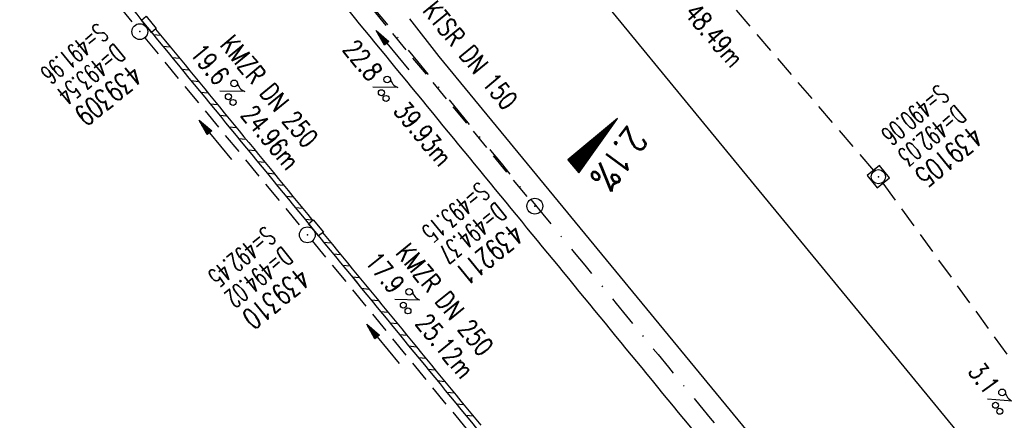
# Model space of a CAD drawing. Extents: x 459406 to 461721, y 413308 to 423218.
# Tile 223 of 256: x 460308 to 460401, y 422011 to 422048. Entities that reach past the tile are written whole.
import ezdxf
from ezdxf.enums import TextEntityAlignment as Align

# ---------------------------------------------------------------- set-up
doc = ezdxf.new("R2010")
doc.units = 0
doc.header["$LTSCALE"] = 2
doc.header["$MEASUREMENT"] = 0
for name, pattern in [('AUSGEZOGEN', [0]), ('GESTRICH-X2', [1.5, 1, -0.5]), ('STRICHPT-X3', [3, 1.5, -0.75, 0, -0.75])]:
    doc.linetypes.add(name, pattern=pattern)
doc.layers.get('0').update_dxf_attribs({"linetype": 'AUSGEZOGEN'})
for name, color, linetype in [('ACHSE', 1, 'STRICHPT-X3'), ('FBR', 8, 'CONTINUOUS'), ('GEF', 7, 'AUSGEZOGEN'), ('KANAL', 7, 'GESTRICH-X2'), ('PFEIL', 7, 'CONTINUOUS'), ('RINNE', 200, 'CONTINUOUS'), ('SCHACHTNR', 6, 'CONTINUOUS'), ('SCHSYMBOL', 7, 'AUSGEZOGEN'), ('TEXTO', 4, 'CONTINUOUS'), ('TEXTU', 4, 'CONTINUOUS')]:
    doc.layers.add(name, color=color, linetype=linetype)
doc.styles.add('ROMANS', font='romans.shx', dxfattribs={"width": 0.8})

# ---------------------------------------------------------------- blocks, each defined once
blk = doc.blocks.new('PROM')
blk.add_line((1.566, 1.817), (0.019, 0.015))
for centre, radius in [((0.317, 1.51), 0.317), ((0.943, 0.291), 0.283), ((1.645, 0.287), 0.283)]:
    blk.add_circle(centre, radius)
blk.add_arc((0.992, 2.682), 1.033, 239.14139, 303.35492)
blk = doc.blocks.new('PFEIL2')
at = {"color": 0}
for p, q in [((0.88, 0.002), (-2.401, -0.012)), ((0.881, -0.271), (0.879, 0.276)), ((0.879, 0.276), (2.429, 0.009)), ((0.911, 0.27), (0.879, 0.265)), ((0.965, 0.261), (0.879, 0.246)), ((1.019, 0.252), (0.879, 0.228)), ((1.073, 0.242), (0.879, 0.209)), ((1.127, 0.233), (0.879, 0.191)), ((1.181, 0.224), (0.879, 0.172)), ((1.235, 0.214), (0.879, 0.154)), ((1.289, 0.205), (0.879, 0.135)), ((1.343, 0.196), (0.879, 0.117)), ((1.397, 0.187), (0.879, 0.098)), ((1.451, 0.177), (0.879, 0.08)), ((1.505, 0.168), (0.879, 0.061)), ((1.559, 0.159), (0.88, 0.043)), ((1.613, 0.149), (0.88, 0.024)), ((1.668, 0.14), (0.88, 0.006)), ((1.722, 0.131), (0.88, -0.013)), ((1.776, 0.121), (0.88, -0.031)), ((1.83, 0.112), (0.88, -0.05)), ((1.884, 0.103), (0.88, -0.068)), ((1.938, 0.094), (0.88, -0.087)), ((1.992, 0.084), (0.88, -0.105)), ((2.046, 0.075), (0.88, -0.124)), ((2.1, 0.066), (0.88, -0.142)), ((2.154, 0.056), (0.88, -0.161)), ((2.208, 0.047), (0.88, -0.179)), ((2.262, 0.038), (0.881, -0.198)), ((2.316, 0.029), (0.881, -0.216)), ((2.37, 0.019), (0.881, -0.235)), ((2.424, 0.01), (0.881, -0.253)), ((2.429, 0.009), (0.881, -0.271))]:
    blk.add_line(p, q, dxfattribs=at)
blk = doc.blocks.new('20')
blk.add_lwpolyline([(-0.754, -0.751), (0.754, -0.751), (0.754, 0.75), (-0.754, 0.75)], close=True)
blk.add_circle((0, 0), 0.676)
blk.add_point((0, 0))
blk = doc.blocks.new('GST')
at = {"color": 0}
blk.add_circle((0, 0), 0.75, dxfattribs=at)
blk.add_point((0, 0), dxfattribs=at)
blk = doc.blocks.new('10')
blk.add_blockref('GST', (0, 0))
blk = doc.blocks.new('*X8')
at = {"color": 0}
for p, q in [((725.827, 193.844), (727.436, 195.453)), ((725.827, 193.853), (727.427, 195.453)), ((725.827, 193.861), (727.418, 195.453)), ((725.827, 193.87), (727.409, 195.453)), ((725.827, 193.879), (727.401, 195.453)), ((725.827, 193.888), (727.392, 195.453)), ((725.827, 193.897), (727.383, 195.453)), ((725.827, 193.906), (727.374, 195.453)), ((725.827, 193.914), (727.365, 195.453)), ((725.827, 193.923), (727.356, 195.453)), ((725.827, 193.932), (727.347, 195.453)), ((725.827, 193.941), (727.339, 195.453)), ((725.827, 193.95), (727.33, 195.453)), ((725.827, 193.959), (727.321, 195.453)), ((725.827, 193.967), (727.312, 195.453)), ((725.827, 193.976), (727.303, 195.453)), ((725.827, 193.985), (727.294, 195.453)), ((725.827, 193.994), (727.286, 195.453)), ((725.827, 194.003), (727.277, 195.453)), ((725.827, 194.012), (727.268, 195.453)), ((725.827, 194.02), (727.259, 195.453)), ((725.827, 194.029), (727.25, 195.453)), ((725.827, 194.038), (727.241, 195.453)), ((725.827, 194.047), (727.233, 195.453)), ((725.827, 194.056), (727.224, 195.453)), ((725.827, 194.065), (727.215, 195.453)), ((725.827, 194.073), (727.206, 195.453)), ((725.827, 194.082), (727.197, 195.453)), ((725.827, 194.091), (727.188, 195.453)), ((725.827, 194.1), (727.18, 195.453)), ((725.827, 194.109), (727.171, 195.453)), ((725.827, 194.118), (727.162, 195.453)), ((725.827, 194.127), (727.153, 195.453)), ((725.827, 194.135), (727.144, 195.453)), ((725.827, 194.144), (727.135, 195.453)), ((725.827, 194.153), (727.127, 195.453)), ((725.827, 194.162), (727.118, 195.453)), ((725.827, 194.171), (727.109, 195.453)), ((725.827, 194.18), (727.1, 195.453)), ((725.827, 194.188), (727.091, 195.453)), ((725.827, 194.197), (727.082, 195.453)), ((725.827, 194.206), (727.073, 195.453)), ((725.827, 194.215), (727.065, 195.453)), ((725.827, 194.224), (727.056, 195.453)), ((725.827, 194.233), (727.047, 195.453)), ((725.827, 194.241), (727.038, 195.453)), ((725.827, 194.25), (727.029, 195.453)), ((725.827, 194.259), (727.02, 195.453)), ((725.827, 194.268), (727.012, 195.453)), ((725.827, 194.277), (727.003, 195.453)), ((725.827, 194.286), (726.994, 195.453)), ((725.827, 194.294), (726.985, 195.453)), ((725.827, 194.303), (726.976, 195.453)), ((725.827, 194.312), (726.967, 195.453)), ((725.827, 194.321), (726.959, 195.453)), ((725.827, 194.33), (726.95, 195.453)), ((725.827, 194.339), (726.941, 195.453)), ((725.827, 194.348), (726.932, 195.453)), ((725.827, 194.356), (726.923, 195.453)), ((725.827, 194.365), (726.914, 195.453)), ((725.827, 194.374), (726.906, 195.453)), ((725.827, 194.383), (726.897, 195.453)), ((725.827, 194.392), (726.888, 195.453)), ((725.827, 194.401), (726.879, 195.453)), ((725.827, 194.409), (726.87, 195.453)), ((725.827, 194.418), (726.861, 195.453)), ((725.827, 194.427), (726.853, 195.453)), ((725.827, 194.436), (726.844, 195.453)), ((725.827, 194.445), (726.835, 195.453)), ((725.827, 194.454), (726.826, 195.453)), ((725.827, 194.462), (726.817, 195.453)), ((725.827, 194.471), (726.808, 195.453)), ((725.827, 194.48), (726.799, 195.453)), ((725.827, 194.489), (726.791, 195.453)), ((725.827, 194.498), (726.782, 195.453)), ((725.827, 194.507), (726.773, 195.453)), ((725.827, 194.515), (726.764, 195.453)), ((725.827, 194.524), (726.755, 195.453)), ((725.827, 194.533), (726.746, 195.453)), ((725.827, 194.542), (726.738, 195.453)), ((725.827, 194.551), (726.729, 195.453)), ((725.827, 194.56), (726.72, 195.453)), ((725.827, 194.568), (726.711, 195.453)), ((725.827, 194.577), (726.702, 195.453)), ((725.827, 194.586), (726.693, 195.453)), ((725.827, 194.595), (726.685, 195.453)), ((725.827, 194.604), (726.676, 195.453)), ((725.827, 194.613), (726.667, 195.453)), ((725.827, 194.622), (726.658, 195.453)), ((725.827, 194.63), (726.649, 195.453)), ((725.827, 194.639), (726.64, 195.453)), ((725.827, 194.648), (726.632, 195.453)), ((725.827, 194.657), (726.623, 195.453)), ((725.827, 194.666), (726.614, 195.453)), ((725.827, 194.675), (726.605, 195.453)), ((725.827, 194.683), (726.596, 195.453)), ((725.827, 194.692), (726.587, 195.453)), ((725.827, 194.701), (726.579, 195.453)), ((725.827, 194.71), (726.57, 195.453)), ((725.827, 194.719), (726.561, 195.453)), ((725.827, 194.728), (726.552, 195.453)), ((725.827, 194.736), (726.543, 195.453)), ((725.827, 194.745), (726.534, 195.453)), ((725.827, 194.754), (726.525, 195.453)), ((725.827, 194.763), (726.517, 195.453)), ((725.827, 194.772), (726.508, 195.453)), ((725.827, 194.781), (726.499, 195.453)), ((725.827, 194.789), (726.49, 195.453)), ((725.827, 194.798), (726.481, 195.453)), ((725.827, 194.807), (726.472, 195.453)), ((725.827, 194.816), (726.464, 195.453)), ((725.827, 194.825), (726.455, 195.453)), ((725.827, 194.834), (726.446, 195.453)), ((725.827, 194.842), (726.437, 195.453)), ((725.827, 194.851), (726.428, 195.453)), ((725.827, 194.86), (726.419, 195.453)), ((725.827, 194.869), (726.411, 195.453)), ((725.827, 194.878), (726.402, 195.453)), ((725.827, 194.887), (726.393, 195.453)), ((725.827, 194.896), (726.384, 195.453)), ((725.827, 194.904), (726.375, 195.453)), ((725.827, 194.913), (726.366, 195.453)), ((725.827, 194.922), (726.358, 195.453)), ((725.827, 194.931), (726.349, 195.453)), ((725.827, 194.94), (726.34, 195.453)), ((725.827, 194.949), (726.331, 195.453)), ((725.827, 194.957), (726.322, 195.453)), ((725.827, 194.966), (726.313, 195.453)), ((725.827, 194.975), (726.305, 195.453)), ((725.827, 194.984), (726.296, 195.453)), ((725.827, 194.993), (726.287, 195.453)), ((725.827, 195.002), (726.278, 195.453)), ((725.827, 195.01), (726.269, 195.453)), ((725.827, 195.019), (726.26, 195.453)), ((725.827, 195.028), (726.251, 195.453)), ((725.827, 195.037), (726.243, 195.453)), ((725.827, 195.046), (726.234, 195.453)), ((725.827, 195.055), (726.225, 195.453)), ((725.827, 195.063), (726.216, 195.453)), ((725.827, 195.072), (726.207, 195.453)), ((725.827, 195.081), (726.198, 195.453)), ((725.827, 195.09), (726.19, 195.453)), ((725.827, 195.099), (726.181, 195.453)), ((725.827, 195.108), (726.172, 195.453)), ((725.827, 195.116), (726.163, 195.453)), ((725.827, 195.125), (726.154, 195.453)), ((725.827, 195.134), (726.145, 195.453)), ((725.827, 195.143), (726.137, 195.453)), ((725.827, 195.152), (726.128, 195.453)), ((725.827, 195.161), (726.119, 195.453)), ((725.827, 195.17), (726.11, 195.453)), ((725.827, 195.178), (726.101, 195.453)), ((725.827, 195.187), (726.092, 195.453)), ((725.827, 195.196), (726.084, 195.453)), ((725.827, 195.205), (726.075, 195.453)), ((725.827, 195.214), (726.066, 195.453)), ((725.827, 195.223), (726.057, 195.453)), ((725.827, 195.231), (726.048, 195.453)), ((725.827, 195.24), (726.039, 195.453)), ((725.827, 195.249), (726.031, 195.453)), ((725.827, 195.258), (726.022, 195.453)), ((725.827, 195.267), (726.013, 195.453)), ((725.827, 195.276), (726.004, 195.453)), ((725.827, 195.284), (725.995, 195.453)), ((725.827, 195.293), (725.986, 195.453)), ((725.827, 195.302), (725.977, 195.453)), ((725.827, 195.311), (725.969, 195.453)), ((725.827, 195.32), (725.96, 195.453)), ((725.827, 195.329), (725.951, 195.453)), ((725.827, 195.337), (725.942, 195.453)), ((725.827, 195.346), (725.933, 195.453)), ((725.827, 195.355), (725.924, 195.453)), ((725.827, 195.364), (725.916, 195.453)), ((725.827, 195.373), (725.907, 195.453)), ((725.827, 195.382), (725.898, 195.453)), ((725.827, 195.39), (725.889, 195.453)), ((725.827, 195.399), (725.88, 195.453)), ((725.827, 195.408), (725.871, 195.453)), ((725.827, 195.417), (725.863, 195.453)), ((725.827, 195.426), (725.854, 195.453)), ((725.827, 195.435), (725.845, 195.453)), ((725.827, 195.444), (725.836, 195.453)), ((725.827, 193.826), (727.433, 195.433)), ((725.827, 193.817), (727.43, 195.421)), ((725.827, 193.808), (727.427, 195.409)), ((725.827, 193.799), (727.424, 195.397)), ((725.827, 193.791), (727.421, 195.385)), ((725.827, 193.782), (727.418, 195.373)), ((725.827, 193.773), (727.414, 195.361)), ((725.827, 193.764), (727.411, 195.349)), ((725.827, 193.755), (727.408, 195.337)), ((725.827, 193.746), (727.405, 195.325)), ((725.827, 193.738), (727.402, 195.313)), ((725.827, 193.729), (727.399, 195.301)), ((725.827, 193.72), (727.395, 195.289)), ((725.827, 193.711), (727.392, 195.277)), ((725.827, 193.702), (727.389, 195.265)), ((725.827, 193.693), (727.386, 195.253)), ((725.827, 193.685), (727.383, 195.241)), ((725.827, 193.676), (727.38, 195.229)), ((725.827, 193.667), (727.377, 195.217)), ((725.827, 193.658), (727.373, 195.205)), ((725.827, 193.649), (727.37, 195.193)), ((725.827, 193.64), (727.367, 195.181)), ((725.827, 193.632), (727.364, 195.169)), ((725.827, 193.623), (727.361, 195.157)), ((725.827, 193.614), (727.358, 195.145)), ((725.827, 193.605), (727.354, 195.133)), ((725.827, 193.596), (727.351, 195.121)), ((725.827, 193.587), (727.348, 195.109)), ((725.827, 193.579), (727.345, 195.097)), ((725.827, 193.57), (727.342, 195.085)), ((725.827, 193.561), (727.339, 195.073)), ((725.827, 193.552), (727.336, 195.061)), ((725.827, 193.543), (727.332, 195.049)), ((725.827, 193.534), (727.329, 195.037)), ((725.827, 193.525), (727.326, 195.025)), ((725.827, 193.517), (727.323, 195.013)), ((725.827, 193.508), (727.32, 195.001)), ((725.827, 193.499), (727.317, 194.989)), ((725.827, 193.49), (727.313, 194.977)), ((725.827, 193.481), (727.31, 194.965)), ((725.827, 193.472), (727.307, 194.953)), ((725.827, 193.464), (727.304, 194.941)), ((725.827, 193.455), (727.301, 194.929)), ((725.827, 193.446), (727.298, 194.917)), ((725.827, 193.437), (727.295, 194.905)), ((725.827, 193.428), (727.291, 194.893)), ((725.827, 193.419), (727.288, 194.881)), ((725.827, 193.411), (727.285, 194.869)), ((725.827, 193.402), (727.282, 194.857)), ((725.827, 193.393), (727.279, 194.845)), ((725.827, 193.384), (727.276, 194.833)), ((725.827, 193.375), (727.272, 194.821)), ((725.827, 193.366), (727.269, 194.809)), ((725.827, 193.358), (727.266, 194.797)), ((725.827, 193.349), (727.263, 194.785)), ((725.827, 193.34), (727.26, 194.773)), ((725.827, 193.331), (727.257, 194.761)), ((725.827, 193.322), (727.254, 194.749)), ((725.827, 193.313), (727.25, 194.737)), ((725.827, 193.305), (727.247, 194.725)), ((725.827, 193.296), (727.244, 194.713)), ((725.827, 193.287), (727.241, 194.701)), ((725.827, 193.278), (727.238, 194.689)), ((725.827, 193.269), (727.235, 194.677)), ((725.827, 193.26), (727.231, 194.665)), ((725.827, 193.251), (727.228, 194.653)), ((725.827, 193.243), (727.225, 194.641)), ((725.827, 193.234), (727.222, 194.629)), ((725.827, 193.225), (727.219, 194.617)), ((725.827, 193.216), (727.216, 194.605)), ((725.827, 193.207), (727.213, 194.593)), ((725.827, 193.198), (727.209, 194.581)), ((725.827, 193.19), (727.206, 194.569)), ((725.827, 193.181), (727.203, 194.557)), ((725.827, 193.172), (727.2, 194.545)), ((725.827, 193.163), (727.197, 194.533)), ((725.827, 193.154), (727.194, 194.521)), ((725.827, 193.145), (727.19, 194.509)), ((725.827, 193.137), (727.187, 194.497)), ((725.827, 193.128), (727.184, 194.485)), ((725.827, 193.119), (727.181, 194.473)), ((725.827, 193.11), (727.178, 194.461)), ((725.827, 193.101), (727.175, 194.449)), ((725.827, 193.092), (727.172, 194.437)), ((725.827, 193.084), (727.168, 194.425)), ((725.827, 193.075), (727.165, 194.413)), ((725.827, 193.066), (727.162, 194.401)), ((725.827, 193.057), (727.159, 194.389)), ((725.827, 193.048), (727.156, 194.377)), ((725.827, 193.039), (727.153, 194.365)), ((725.827, 193.031), (727.149, 194.353)), ((725.827, 193.022), (727.146, 194.341)), ((725.827, 193.013), (727.143, 194.329)), ((725.827, 193.004), (727.14, 194.317)), ((725.827, 192.995), (727.137, 194.305)), ((725.827, 192.986), (727.134, 194.293)), ((725.827, 192.977), (727.131, 194.281)), ((725.827, 192.969), (727.127, 194.269)), ((725.827, 192.96), (727.124, 194.257)), ((725.827, 192.951), (727.121, 194.245)), ((725.827, 192.942), (727.118, 194.233)), ((725.827, 192.933), (727.115, 194.221)), ((725.827, 192.924), (727.112, 194.209)), ((725.827, 192.916), (727.108, 194.197)), ((725.827, 192.907), (727.105, 194.185)), ((725.827, 192.898), (727.102, 194.173)), ((725.827, 192.889), (727.099, 194.161)), ((725.827, 192.88), (727.096, 194.15)), ((725.827, 192.871), (727.093, 194.138)), ((725.827, 192.863), (727.09, 194.126)), ((725.827, 192.854), (727.086, 194.114)), ((725.827, 192.845), (727.083, 194.102)), ((725.827, 192.836), (727.08, 194.09)), ((725.827, 192.827), (727.077, 194.078)), ((725.827, 192.818), (727.074, 194.066)), ((725.827, 192.81), (727.071, 194.054)), ((725.827, 192.801), (727.068, 194.042)), ((725.827, 192.792), (727.064, 194.03)), ((725.827, 192.783), (727.061, 194.018)), ((725.827, 192.774), (727.058, 194.006)), ((725.827, 192.765), (727.055, 193.994)), ((725.827, 192.757), (727.052, 193.982)), ((725.827, 192.748), (727.049, 193.97)), ((725.827, 192.739), (727.045, 193.958)), ((725.827, 192.73), (727.042, 193.946)), ((725.827, 192.721), (727.039, 193.934)), ((725.827, 192.712), (727.036, 193.922)), ((725.827, 192.703), (727.033, 193.91)), ((725.827, 192.695), (727.03, 193.898)), ((725.827, 192.686), (727.027, 193.886)), ((725.827, 192.677), (727.023, 193.874)), ((725.827, 192.668), (727.02, 193.862)), ((725.827, 192.659), (727.017, 193.85)), ((725.827, 192.65), (727.014, 193.838)), ((725.827, 192.642), (727.011, 193.826)), ((725.827, 192.633), (727.008, 193.814)), ((725.827, 192.624), (727.004, 193.802)), ((725.827, 192.615), (727.001, 193.79)), ((725.827, 192.606), (726.998, 193.778)), ((725.827, 192.597), (726.995, 193.766)), ((725.827, 192.589), (726.992, 193.754)), ((725.827, 192.58), (726.989, 193.742)), ((725.827, 192.571), (726.986, 193.73)), ((725.827, 192.562), (726.982, 193.718)), ((725.827, 192.553), (726.979, 193.706)), ((725.827, 192.544), (726.976, 193.694)), ((725.827, 192.536), (726.973, 193.682)), ((725.827, 192.527), (726.97, 193.67)), ((725.827, 192.518), (726.967, 193.658)), ((725.827, 192.509), (726.963, 193.646)), ((725.827, 192.5), (726.96, 193.634)), ((725.827, 192.491), (726.957, 193.622)), ((725.827, 192.483), (726.954, 193.61)), ((725.827, 192.474), (726.951, 193.598)), ((725.827, 192.465), (726.948, 193.586)), ((725.827, 192.456), (726.945, 193.574)), ((725.827, 192.447), (726.941, 193.562)), ((725.827, 192.438), (726.938, 193.55)), ((725.827, 192.429), (726.935, 193.538)), ((725.827, 192.421), (726.932, 193.526)), ((725.827, 192.412), (726.929, 193.514)), ((725.827, 192.403), (726.926, 193.502)), ((725.827, 192.394), (726.922, 193.49)), ((725.827, 192.385), (726.919, 193.478)), ((725.827, 192.376), (726.916, 193.466)), ((725.827, 192.368), (726.913, 193.454)), ((725.827, 192.359), (726.91, 193.442)), ((725.827, 192.35), (726.907, 193.43)), ((725.827, 192.341), (726.904, 193.418)), ((725.827, 192.332), (726.9, 193.406)), ((725.827, 192.323), (726.897, 193.394)), ((725.827, 192.315), (726.894, 193.382)), ((725.827, 192.306), (726.891, 193.37)), ((725.827, 192.297), (726.888, 193.358)), ((725.827, 192.288), (726.885, 193.346)), ((725.827, 192.279), (726.881, 193.334)), ((725.827, 192.27), (726.878, 193.322)), ((725.827, 192.262), (726.875, 193.31)), ((725.827, 192.253), (726.872, 193.298)), ((725.827, 192.244), (726.869, 193.286)), ((725.827, 192.235), (726.866, 193.274)), ((725.827, 192.226), (726.863, 193.262)), ((725.827, 192.217), (726.859, 193.25)), ((725.827, 192.209), (726.856, 193.238)), ((725.827, 192.2), (726.853, 193.226)), ((725.827, 192.191), (726.85, 193.214)), ((725.827, 192.182), (726.847, 193.202)), ((725.827, 192.173), (726.844, 193.19)), ((725.827, 192.164), (726.84, 193.178)), ((725.827, 192.155), (726.837, 193.166)), ((725.827, 192.147), (726.834, 193.154)), ((725.827, 192.138), (726.831, 193.142)), ((725.827, 192.129), (726.828, 193.13)), ((725.827, 192.12), (726.825, 193.118)), ((725.827, 192.111), (726.822, 193.106)), ((725.827, 192.102), (726.818, 193.094)), ((725.827, 192.094), (726.815, 193.082)), ((725.827, 192.085), (726.812, 193.07)), ((725.827, 192.076), (726.809, 193.058)), ((725.827, 192.067), (726.806, 193.046)), ((725.827, 192.058), (726.803, 193.034)), ((725.827, 192.049), (726.799, 193.022)), ((725.827, 192.041), (726.796, 193.01)), ((725.827, 192.032), (726.793, 192.998)), ((725.827, 192.023), (726.79, 192.986)), ((725.827, 192.014), (726.787, 192.974)), ((725.827, 192.005), (726.784, 192.962)), ((725.827, 191.996), (726.781, 192.95)), ((725.827, 191.988), (726.777, 192.938)), ((725.827, 191.979), (726.774, 192.926)), ((725.827, 191.97), (726.771, 192.914)), ((725.827, 191.961), (726.768, 192.902)), ((725.827, 191.952), (726.765, 192.89)), ((725.827, 191.943), (726.762, 192.878)), ((725.827, 191.935), (726.758, 192.866)), ((725.827, 191.926), (726.755, 192.854)), ((725.827, 191.917), (726.752, 192.842)), ((725.827, 191.908), (726.749, 192.83)), ((725.827, 191.899), (726.746, 192.818)), ((725.827, 191.89), (726.743, 192.806)), ((725.827, 191.881), (726.74, 192.794)), ((725.827, 191.873), (726.736, 192.782)), ((725.827, 191.864), (726.733, 192.77)), ((725.827, 191.855), (726.73, 192.758)), ((725.827, 191.846), (726.727, 192.746)), ((725.827, 191.837), (726.724, 192.734)), ((725.827, 191.828), (726.721, 192.722)), ((725.827, 191.82), (726.717, 192.71)), ((725.827, 191.811), (726.714, 192.698)), ((725.827, 191.802), (726.711, 192.686)), ((725.827, 191.793), (726.708, 192.674)), ((725.827, 191.784), (726.705, 192.662)), ((725.827, 191.775), (726.702, 192.65)), ((725.827, 191.767), (726.699, 192.639)), ((725.827, 191.758), (726.695, 192.627)), ((725.827, 191.749), (726.692, 192.615)), ((725.827, 191.74), (726.689, 192.603)), ((725.827, 191.731), (726.686, 192.591)), ((725.827, 191.722), (726.683, 192.579)), ((725.827, 191.714), (726.68, 192.567)), ((725.827, 191.705), (726.677, 192.555)), ((725.827, 191.696), (726.673, 192.543)), ((725.827, 191.687), (726.67, 192.531)), ((725.827, 191.678), (726.667, 192.519)), ((725.827, 191.669), (726.664, 192.507)), ((725.827, 191.66), (726.661, 192.495)), ((725.827, 191.652), (726.658, 192.483)), ((725.827, 191.643), (726.654, 192.471)), ((725.827, 191.634), (726.651, 192.459)), ((725.827, 191.625), (726.648, 192.447)), ((725.827, 191.616), (726.645, 192.435)), ((725.827, 191.607), (726.642, 192.423)), ((725.827, 191.599), (726.639, 192.411)), ((725.827, 191.59), (726.636, 192.399)), ((725.827, 191.581), (726.632, 192.387)), ((725.827, 191.572), (726.629, 192.375)), ((725.827, 191.563), (726.626, 192.363)), ((725.827, 191.554), (726.623, 192.351)), ((725.827, 191.546), (726.62, 192.339)), ((725.827, 191.537), (726.617, 192.327)), ((725.827, 191.528), (726.613, 192.315)), ((725.827, 191.519), (726.61, 192.303)), ((725.827, 191.51), (726.607, 192.291)), ((725.827, 191.501), (726.604, 192.279)), ((725.827, 191.493), (726.601, 192.267)), ((725.827, 191.484), (726.598, 192.255)), ((725.827, 191.475), (726.595, 192.243)), ((725.827, 191.466), (726.591, 192.231)), ((725.827, 191.457), (726.588, 192.219)), ((725.827, 191.448), (726.585, 192.207)), ((725.827, 191.44), (726.582, 192.195)), ((725.827, 191.431), (726.579, 192.183)), ((725.827, 191.422), (726.576, 192.171)), ((725.827, 191.413), (726.572, 192.159)), ((725.827, 191.404), (726.569, 192.147)), ((725.827, 191.395), (726.566, 192.135)), ((725.827, 191.386), (726.563, 192.123)), ((725.827, 191.378), (726.56, 192.111)), ((725.827, 191.369), (726.557, 192.099)), ((725.827, 191.36), (726.554, 192.087)), ((725.827, 191.351), (726.55, 192.075)), ((725.827, 191.342), (726.547, 192.063)), ((725.827, 191.333), (726.544, 192.051)), ((725.827, 191.325), (726.541, 192.039)), ((725.827, 191.316), (726.538, 192.027)), ((725.827, 191.307), (726.535, 192.015)), ((725.827, 191.298), (726.531, 192.003)), ((725.827, 191.289), (726.528, 191.991)), ((725.827, 191.28), (726.525, 191.979)), ((725.827, 191.272), (726.522, 191.967)), ((725.827, 191.263), (726.519, 191.955)), ((725.827, 191.254), (726.516, 191.943)), ((725.827, 191.245), (726.513, 191.931)), ((725.827, 191.236), (726.509, 191.919)), ((725.827, 191.227), (726.506, 191.907)), ((725.827, 191.219), (726.503, 191.895)), ((725.827, 191.21), (726.5, 191.883)), ((725.827, 191.201), (726.497, 191.871)), ((725.827, 191.192), (726.494, 191.859)), ((725.827, 191.183), (726.49, 191.847)), ((725.827, 191.174), (726.487, 191.835)), ((725.827, 191.166), (726.484, 191.823)), ((725.827, 191.157), (726.481, 191.811)), ((725.827, 191.148), (726.478, 191.799)), ((725.827, 191.139), (726.475, 191.787)), ((725.827, 191.13), (726.472, 191.775)), ((725.827, 191.121), (726.468, 191.763)), ((725.827, 191.112), (726.465, 191.751)), ((725.827, 191.104), (726.462, 191.739)), ((725.827, 191.095), (726.459, 191.727)), ((725.827, 191.086), (726.456, 191.715)), ((725.827, 191.077), (726.453, 191.703)), ((725.827, 191.068), (726.449, 191.691)), ((725.827, 191.059), (726.446, 191.679)), ((725.827, 191.051), (726.443, 191.667)), ((725.827, 191.042), (726.44, 191.655)), ((725.827, 191.033), (726.437, 191.643)), ((725.827, 191.024), (726.434, 191.631)), ((725.827, 191.015), (726.431, 191.619)), ((725.827, 191.006), (726.427, 191.607)), ((725.827, 190.998), (726.424, 191.595)), ((725.827, 190.989), (726.421, 191.583)), ((725.827, 190.98), (726.418, 191.571)), ((725.827, 190.971), (726.415, 191.559)), ((725.827, 190.962), (726.412, 191.547)), ((725.827, 190.953), (726.408, 191.535)), ((725.827, 190.945), (726.405, 191.523)), ((725.827, 190.936), (726.402, 191.511)), ((725.827, 190.927), (726.399, 191.499)), ((725.827, 190.918), (726.396, 191.487)), ((725.827, 190.909), (726.393, 191.475)), ((725.827, 190.9), (726.39, 191.463)), ((725.827, 190.892), (726.386, 191.451)), ((725.827, 190.883), (726.383, 191.439)), ((725.827, 190.874), (726.38, 191.427)), ((725.827, 190.865), (726.377, 191.415)), ((725.827, 190.856), (726.374, 191.403)), ((725.827, 190.847), (726.371, 191.391)), ((725.827, 190.838), (726.367, 191.379)), ((725.827, 190.83), (726.364, 191.367)), ((725.827, 190.821), (726.361, 191.355)), ((725.827, 190.812), (726.358, 191.343)), ((725.827, 190.803), (726.355, 191.331)), ((725.827, 190.794), (726.352, 191.319)), ((725.827, 190.785), (726.349, 191.307)), ((725.827, 190.777), (726.345, 191.295)), ((725.827, 190.768), (726.342, 191.283)), ((725.827, 190.759), (726.339, 191.271)), ((725.827, 190.75), (726.336, 191.259)), ((725.827, 190.741), (726.333, 191.247)), ((725.827, 190.732), (726.33, 191.235)), ((725.827, 190.724), (726.326, 191.223)), ((725.827, 190.715), (726.323, 191.211)), ((725.827, 190.706), (726.32, 191.199)), ((725.827, 190.697), (726.317, 191.187)), ((725.827, 190.688), (726.314, 191.175)), ((725.827, 190.679), (726.311, 191.163)), ((725.827, 190.671), (726.308, 191.151)), ((725.827, 190.662), (726.304, 191.139)), ((725.827, 190.653), (726.301, 191.128)), ((725.827, 190.644), (726.298, 191.116)), ((725.827, 190.635), (726.295, 191.104)), ((725.827, 190.626), (726.292, 191.092)), ((725.827, 190.618), (726.289, 191.08)), ((725.827, 190.609), (726.286, 191.068)), ((725.827, 190.6), (726.282, 191.056)), ((725.827, 190.591), (726.279, 191.044)), ((725.827, 190.582), (726.276, 191.032)), ((725.827, 190.573), (726.273, 191.02)), ((725.827, 190.564), (726.27, 191.008)), ((725.827, 190.556), (726.267, 190.996)), ((725.827, 190.547), (726.263, 190.984)), ((725.827, 190.538), (726.26, 190.972)), ((725.827, 190.529), (726.257, 190.96)), ((725.827, 190.52), (726.254, 190.948)), ((725.827, 190.511), (726.251, 190.936)), ((725.827, 190.503), (726.248, 190.924)), ((725.827, 190.494), (726.245, 190.912)), ((725.827, 190.485), (726.241, 190.9)), ((725.827, 190.476), (726.238, 190.888)), ((725.827, 190.467), (726.235, 190.876)), ((725.827, 190.458), (726.232, 190.864)), ((725.827, 190.45), (726.229, 190.852)), ((725.827, 190.441), (726.226, 190.84)), ((725.827, 190.432), (726.222, 190.828)), ((725.827, 190.423), (726.219, 190.816)), ((725.827, 190.414), (726.216, 190.804)), ((725.827, 190.405), (726.213, 190.792)), ((725.827, 190.397), (726.21, 190.78)), ((725.827, 190.388), (726.207, 190.768)), ((725.827, 190.379), (726.204, 190.756)), ((725.827, 190.37), (726.2, 190.744)), ((725.827, 190.361), (726.197, 190.732)), ((725.827, 190.352), (726.194, 190.72)), ((725.827, 190.344), (726.191, 190.708)), ((725.827, 190.335), (726.188, 190.696)), ((725.827, 190.326), (726.185, 190.684)), ((725.827, 190.317), (726.181, 190.672)), ((725.827, 190.308), (726.178, 190.66)), ((725.827, 190.299), (726.175, 190.648)), ((725.827, 190.29), (726.172, 190.636)), ((725.827, 190.282), (726.169, 190.624)), ((725.827, 190.273), (726.166, 190.612)), ((725.827, 190.264), (726.163, 190.6)), ((725.827, 190.255), (726.159, 190.588)), ((725.827, 190.246), (726.156, 190.576)), ((725.827, 190.237), (726.153, 190.564)), ((725.827, 190.229), (726.15, 190.552)), ((725.827, 190.22), (726.147, 190.54)), ((725.827, 190.211), (726.144, 190.528)), ((725.827, 190.202), (726.14, 190.516)), ((725.827, 190.193), (726.137, 190.504)), ((725.827, 190.184), (726.134, 190.492)), ((725.827, 190.176), (726.131, 190.48)), ((725.827, 190.167), (726.128, 190.468)), ((725.827, 190.158), (726.125, 190.456)), ((725.827, 190.149), (726.122, 190.444)), ((725.827, 190.14), (726.118, 190.432)), ((725.827, 190.131), (726.115, 190.42)), ((725.827, 190.123), (726.112, 190.408)), ((725.827, 190.114), (726.109, 190.396)), ((725.827, 190.105), (726.106, 190.384)), ((725.827, 190.096), (726.103, 190.372)), ((725.827, 190.087), (726.099, 190.36)), ((725.827, 190.078), (726.096, 190.348)), ((725.827, 190.07), (726.093, 190.336)), ((725.827, 190.061), (726.09, 190.324)), ((725.827, 190.052), (726.087, 190.312)), ((725.827, 190.043), (726.084, 190.3)), ((725.827, 190.034), (726.081, 190.288)), ((725.827, 190.025), (726.077, 190.276)), ((725.827, 190.016), (726.074, 190.264)), ((725.827, 190.008), (726.071, 190.252)), ((725.827, 189.999), (726.068, 190.24)), ((725.827, 189.99), (726.065, 190.228)), ((725.827, 189.981), (726.062, 190.216)), ((725.827, 189.972), (726.058, 190.204)), ((725.827, 189.963), (726.055, 190.192)), ((725.827, 189.955), (726.052, 190.18)), ((725.827, 189.946), (726.049, 190.168)), ((725.827, 189.937), (726.046, 190.156)), ((725.827, 189.928), (726.043, 190.144)), ((725.827, 189.919), (726.04, 190.132)), ((725.827, 189.91), (726.036, 190.12)), ((725.827, 189.902), (726.033, 190.108)), ((725.827, 189.893), (726.03, 190.096)), ((725.827, 189.884), (726.027, 190.084)), ((725.827, 189.875), (726.024, 190.072)), ((725.827, 189.866), (726.021, 190.06)), ((725.827, 189.857), (726.017, 190.048)), ((725.827, 189.849), (726.014, 190.036)), ((725.827, 189.84), (726.011, 190.024)), ((725.827, 189.831), (726.008, 190.012)), ((725.827, 189.822), (726.005, 190)), ((725.827, 189.813), (726.002, 189.988)), ((725.827, 189.804), (725.999, 189.976)), ((725.827, 189.796), (725.995, 189.964)), ((725.827, 189.787), (725.992, 189.952)), ((725.827, 189.778), (725.989, 189.94)), ((725.827, 189.769), (725.986, 189.928)), ((725.827, 189.76), (725.983, 189.916)), ((725.827, 189.751), (725.98, 189.904)), ((725.827, 189.742), (725.976, 189.892)), ((725.827, 189.734), (725.973, 189.88)), ((725.827, 189.725), (725.97, 189.868)), ((725.827, 189.716), (725.967, 189.856)), ((725.827, 189.707), (725.964, 189.844)), ((725.827, 189.698), (725.961, 189.832)), ((725.827, 189.689), (725.958, 189.82)), ((725.827, 189.681), (725.954, 189.808)), ((725.827, 189.672), (725.951, 189.796)), ((725.827, 189.663), (725.948, 189.784)), ((725.827, 189.654), (725.945, 189.772)), ((725.827, 189.645), (725.942, 189.76)), ((725.827, 189.636), (725.939, 189.748)), ((725.827, 189.628), (725.935, 189.736)), ((725.827, 189.619), (725.932, 189.724)), ((725.827, 189.61), (725.929, 189.712)), ((725.827, 189.601), (725.926, 189.7)), ((725.827, 189.592), (725.923, 189.688)), ((725.827, 189.583), (725.92, 189.676)), ((725.827, 189.575), (725.917, 189.664)), ((725.827, 189.566), (725.913, 189.652)), ((725.827, 189.557), (725.91, 189.64)), ((725.827, 189.548), (725.907, 189.628)), ((725.827, 189.539), (725.904, 189.616)), ((725.827, 189.53), (725.901, 189.605)), ((725.827, 189.521), (725.898, 189.593)), ((725.827, 189.513), (725.895, 189.581)), ((725.827, 189.504), (725.891, 189.569)), ((725.827, 189.495), (725.888, 189.557)), ((725.827, 189.486), (725.885, 189.545)), ((725.827, 189.477), (725.882, 189.533)), ((725.827, 189.468), (725.879, 189.521)), ((725.827, 189.46), (725.876, 189.509)), ((725.827, 189.451), (725.872, 189.497)), ((725.827, 189.442), (725.869, 189.485)), ((725.827, 189.433), (725.866, 189.473)), ((725.827, 189.424), (725.863, 189.461)), ((725.827, 189.415), (725.86, 189.449)), ((725.827, 189.407), (725.857, 189.437)), ((725.827, 189.398), (725.854, 189.425)), ((725.827, 189.389), (725.85, 189.413)), ((725.827, 189.38), (725.847, 189.401)), ((725.827, 189.371), (725.844, 189.389)), ((725.827, 189.362), (725.841, 189.377)), ((725.827, 189.354), (725.838, 189.365)), ((725.827, 189.345), (725.835, 189.353)), ((725.827, 189.336), (725.831, 189.341))]:
    blk.add_line(p, q, dxfattribs=at)
blk = doc.blocks.new('GEF')
at = {"color": 0}
for p, q in [((0.01, 0.018), (0.01, 6.148)), ((1.622, 6.148), (0.01, 0.018)), ((0.01, 6.148), (1.622, 6.148))]:
    blk.add_line(p, q, dxfattribs=at)
blk.add_blockref('*X8', (-725.817, -189.305), dxfattribs=at)

msp = doc.modelspace()

# ---------------------------------------------------------------- linework, layer by layer
at = {"layer": 'ACHSE', "flags": 128}
msp.add_lwpolyline([(459426.662, 423071.803), (459434.696, 423063.959, 0.000009), (459443.64, 423055.227, -0.000014), (459452.584, 423046.495), (459470.472, 423029.03), (459488.36, 423011.565, 0.000028), (459497.304, 423002.833, -0.000019), (459506.249, 422994.101, -0.00001), (459515.193, 422985.368, 0.00001), (459524.137, 422976.636, 0.000005), (459533.081, 422967.904, -0.000014), (459542.025, 422959.172), (459559.913, 422941.707), (459577.801, 422924.242, 0.000014), (459586.745, 422915.51, -0.000007), (459595.689, 422906.778, -0.000007), (459604.633, 422898.046, 0.000014), (459613.577, 422889.313), (459631.466, 422871.848), (459649.354, 422854.384), (459667.242, 422836.919), (459685.13, 422819.454, 0.000014), (459694.074, 422810.722, -0.000007), (459703.018, 422801.99), (459720.906, 422784.525, 0.000016), (459724.892, 422780.634, -0.000005), (459728.877, 422776.743, -0.000854), (459731.569, 422774.105, -0.000319), (459738.762, 422767.026, -0.002071), (459745.754, 422760.078, -0.001348), (459756.422, 422749.331, -0.001735), (459764.656, 422740.934, -0.001541), (459773.862, 422731.42, -0.001535), (459782.493, 422722.391, -0.001533), (459791.081, 422713.295, -0.001538), (459799.62, 422704.14, -0.001542), (459808.076, 422694.96, -0.001544), (459816.476, 422685.728, -0.001539), (459824.843, 422676.417, -0.001534), (459833.152, 422667.055, -0.001539), (459841.381, 422657.669, -0.001538), (459850.202, 422647.481, -0.001798), (459857.687, 422638.719, -0.001274), (459867.543, 422627.036, -0.002004), (459873.759, 422619.57, -0.000175), (459878.95, 422613.279, -0.000644), (459880.358, 422611.567, -0.000005), (459884.996, 422605.912, 0.000011), (459889.634, 422600.258), (459905.489, 422580.929, -0.000007), (459913.416, 422571.264, 0.000013), (459921.344, 422561.599), (459937.199, 422542.27), (459953.054, 422522.941, -0.000013), (459960.981, 422513.276, 0.000013), (459968.909, 422503.611), (459984.764, 422484.282), (460000.619, 422464.953), (460016.474, 422445.624, -0.000013), (460024.401, 422435.959, 0.000013), (460032.329, 422426.294), (460048.184, 422406.965), (460064.039, 422387.636), (460079.894, 422368.307, -0.000013), (460087.822, 422358.642, 0.000013), (460095.749, 422348.977), (460111.604, 422329.648), (460127.459, 422310.319, -0.000007), (460128.884, 422308.581, -0.000001), (460143.314, 422290.989, -0.000002), (460151.241, 422281.324, 0.000015), (460159.168, 422271.66), (460175.023, 422252.331), (460190.878, 422233.002, -0.000013), (460198.805, 422223.337, 0.000013), (460206.733, 422213.672), (460222.588, 422194.343), (460238.443, 422175.014), (460254.298, 422155.685, -0.000013), (460262.225, 422146.02, 0.000006), (460270.153, 422136.355, 0.000006), (460286.008, 422117.026, -0.000004), (460301.863, 422097.697, -0.000002), (460317.718, 422078.367, 0.000003), (460333.573, 422059.038, 0.000003), (460349.428, 422039.709, -0.000003), (460365.283, 422020.38, -0.000003), (460381.138, 422001.051, 0.000002), (460396.993, 421981.721, 0.000004), (460412.848, 421962.392, -0.000004), (460428.703, 421943.063, -0.00001), (460444.557, 421923.733, 0.000007), (460460.412, 421904.404, 0.000007), (460476.267, 421885.075, -0.000009), (460492.122, 421865.746, -0.000004), (460500.05, 421856.081, 0.000013), (460507.977, 421846.416), (460523.832, 421827.087), (460539.687, 421807.758, -0.000013), (460547.615, 421798.093, 0.000013), (460555.542, 421788.428), (460571.397, 421769.099), (460587.252, 421749.77, -0.000006), (460593.285, 421742.414, -0.000005), (460600.584, 421733.516, -0.000221), (460600.794, 421733.26, -0.00002), (460603.104, 421730.438, -0.001396), (460609.311, 421722.812, -0.000905), (460618.831, 421711.005, -0.001598), (460625.682, 421702.421, -0.001252), (460634.363, 421691.415, -0.001248), (460642.05, 421681.569, -0.001247), (460649.698, 421671.671, -0.001249), (460657.298, 421661.734, -0.001252), (460664.835, 421651.775, -0.001254), (460672.327, 421641.773, -0.001254), (460679.772, 421631.728, -0.001248), (460687.162, 421621.653, -0.001247), (460694.508, 421611.532, -0.001248), (460701.802, 421601.377, -0.001248), (460709.041, 421591.191, -0.001255), (460716.232, 421580.966, -0.001255), (460723.37, 421570.705, -0.001253), (460730.46, 421560.405, -0.001254), (460737.493, 421550.076, -0.001245), (460744.465, 421539.726, -0.001241), (460751.409, 421529.307, -0.001249), (460758.312, 421518.837, -0.001258), (460765.117, 421508.401, -0.001258), (460771.865, 421497.938, -0.001248), (460778.614, 421487.358, -0.001243), (460785.302, 421476.758, -0.00125), (460791.901, 421466.181, -0.001256), (460798.46, 421455.551, -0.001254), (460804.975, 421444.872, -0.00125), (460811.434, 421434.165, -0.001251), (460817.835, 421423.433, -0.001246), (460824.181, 421412.672, -0.001245), (460830.48, 421401.867, -0.001251), (460836.726, 421391.029, -0.001252), (460842.909, 421380.176, -0.001256), (460849.043, 421369.282, -0.001256), (460855.12, 421358.361, -0.001246), (460861.131, 421347.43, -0.001241), (460867.112, 421336.425, -0.001247), (460873.04, 421325.386, -0.001253), (460878.885, 421314.371, -0.001261), (460884.678, 421303.319, -0.001257), (460890.436, 421292.199, -0.001248), (460896.133, 421281.059, -0.00125), (460901.764, 421269.913, -0.001246), (460907.347, 421258.723, -0.001246), (460912.869, 421247.515, -0.001249), (460918.335, 421236.28, -0.001248), (460923.75, 421225.007, -0.001253), (460929.103, 421213.719, -0.001251), (460934.405, 421202.392, -0.001254), (460939.649, 421191.042, -0.001255), (460944.833, 421179.671, -0.001251), (460949.963, 421168.267, -0.001252), (460955.033, 421156.846, -0.001247), (460960.047, 421145.395, -0.001247), (460965.004, 421133.921, -0.001248), (460969.9, 421122.429, -0.001246), (460974.746, 421110.897, -0.001255), (460979.54, 421099.326, -0.00126), (460984.257, 421087.777, -0.001252), (460988.908, 421076.225, -0.001243), (460993.535, 421064.563, -0.001243), (460998.107, 421052.872, -0.001254), (461002.582, 421041.257, -0.001259), (461007.005, 421029.604, -0.001252), (461011.394, 421017.862, -0.001245), (461015.72, 421006.112, -0.001249), (461019.972, 420994.38, -0.00125), (461024.171, 420982.613, -0.001249), (461028.315, 420970.813, -0.00125), (461032.394, 420959.009, -0.001248), (461036.422, 420947.164, -0.001254), (461040.394, 420935.287, -0.001259), (461044.292, 420923.435, -0.001252), (461048.126, 420911.576, -0.001245), (461051.923, 420899.629, -0.001244), (461055.662, 420887.657, -0.001252), (461059.317, 420875.747, -0.001256), (461062.914, 420863.813, -0.001249), (461066.471, 420851.792, -0.001248), (461069.966, 420839.762, -0.001254), (461073.385, 420827.768, -0.001253), (461076.746, 420815.75, -0.001249), (461080.058, 420803.675, -0.001247), (461083.311, 420791.579, -0.001252), (461086.49, 420779.517, -0.001251), (461089.608, 420767.44, -0.001245), (461092.68, 420755.295, -0.001248), (461095.688, 420743.146, -0.001251), (461098.628, 420731.013, -0.001257), (461101.691, 420718.09, -0.001425), (461104.332, 420706.673, -0.001081), (461107.664, 420691.933, -0.001652), (461109.792, 420682.276, -0.000251), (461111.911, 420672.484, -0.000696), (461112.668, 420668.95, -0.000002), (461114.482, 420660.43, -0.000008), (461115.035, 420657.832), (461120.24, 420633.38), (461125.445, 420608.928), (461130.65, 420584.476), (461135.855, 420560.024, -0.000004), (461138.458, 420547.797, 0.000004), (461141.06, 420535.571), (461146.265, 420511.119), (461151.47, 420486.667), (461161.88, 420437.763)], format="xyb", dxfattribs=at)
at = {"layer": 'FBR', "flags": 128}
for points in [[(460141.768, 422289.721, -0.000002), (460149.695, 422280.056, 0.000015), (460157.622, 422270.392), (460173.477, 422251.063), (460189.332, 422231.734, -0.000013), (460197.259, 422222.069, 0.000013), (460205.187, 422212.404), (460221.042, 422193.075), (460236.897, 422173.746), (460252.752, 422154.417, -0.000013), (460260.679, 422144.752, 0.000006), (460268.607, 422135.087, 0.000006), (460284.462, 422115.758, -0.000004), (460300.317, 422096.429, -0.000002), (460316.172, 422077.099, 0.000003), (460332.027, 422057.77, 0.000003), (460347.882, 422038.441, -0.000003), (460363.737, 422019.112, -0.000003), (460379.592, 421999.782, 0.000002), (460395.447, 421980.453, 0.000004), (460411.302, 421961.124, -0.000004), (460427.157, 421941.795, -0.000003), (460432.271, 421935.559, 0.000007)], [(460156.651, 422301.929, -0.000002), (460164.578, 422292.264, 0.000015), (460172.505, 422282.6), (460187.304, 422264.558)]]:
    msp.add_lwpolyline(points, format="xyb", dxfattribs=at)
at = {"layer": 'FBR'}
for points in [[(460114.122, 422299.379, -0.000007), (460115.547, 422297.642), (460129.977, 422280.049, -0.000002), (460137.904, 422270.385, 0.000015), (460145.831, 422260.72), (460157.963, 422245.761)], [(460272.336, 422105.758, 0.000727), (460288.15, 422086.449, -0.000002), (460304.005, 422067.119, 0.000003), (460319.86, 422047.79, 0.000003), (460335.715, 422028.46, -0.000003), (460351.57, 422009.132, -0.000003), (460367.425, 421989.802, 0.000002), (460383.28, 421970.473, 0.000004), (460399.135, 421951.143, -0.000004), (460414.99, 421931.815, 0), (460415.203, 421931.555, 0.000007)]]:
    msp.add_lwpolyline(points, format="xyb", dxfattribs=at)
at = {"layer": 'FBR', "flags": 128}
msp.add_lwpolyline([(460236.605, 422205.035), (460238.037, 422202.793), (460248.717, 422189.74), (460263.245, 422172.042), (460279.247, 422152.536), (460296.424, 422131.66), (460312.208, 422112.406), (460326.26, 422095.211), (460342.553, 422075.349), (460359.646, 422054.462), (460375.481, 422035.135), (460390.808, 422016.473), (460405.749, 421998.263), (460425.624, 421974.011), (460436.791, 421960.618)], dxfattribs=at)
at = {"layer": 'FBR'}
msp.add_lwpolyline([(460344.717, 422048.565), (460347.482, 422045.016), (460363.787, 422025.192), (460379.203, 422006.45), (460394.063, 421988.26), (460414.186, 421963.873), (460433.269, 421940.603)], dxfattribs=at)
at = {"layer": 'KANAL'}
for p, q in [((460358.125, 422069.906), (460388.656, 422034.188)), ((460303.844, 422066.094), (460318.688, 422047.938)), ((460331.656, 422061.063), (460356.094, 422031.406)), ((460319.625, 422046.781), (460334.563, 422028.688)), ((460389.563, 422033), (460418.719, 421992.719)), ((460335.5, 422027.531), (460350.469, 422009.25))]:
    msp.add_line(p, q, dxfattribs=at)
at = {"layer": 'RINNE'}
for p, q in [((460320.438, 422047.085), (460321.142, 422047.016)), ((460321.335, 422045.992), (460322.039, 422045.922)), ((460322.232, 422044.898), (460322.935, 422044.829)), ((460323.129, 422043.805), (460323.832, 422043.735)), ((460324.026, 422042.712), (460324.729, 422042.642)), ((460324.923, 422041.618), (460325.626, 422041.549)), ((460325.819, 422040.525), (460326.523, 422040.455)), ((460326.716, 422039.431), (460327.42, 422039.362)), ((460327.613, 422038.338), (460328.317, 422038.268)), ((460328.51, 422037.244), (460329.214, 422037.175)), ((460329.407, 422036.151), (460330.111, 422036.081)), ((460330.304, 422035.057), (460331.008, 422034.988)), ((460331.201, 422033.964), (460331.905, 422033.895)), ((460332.098, 422032.871), (460332.802, 422032.801)), ((460332.995, 422031.777), (460333.698, 422031.708)), ((460333.892, 422030.684), (460334.595, 422030.614)), ((460334.789, 422029.59), (460335.492, 422029.521)), ((460336.582, 422027.403), (460337.286, 422027.334)), ((460337.479, 422026.31), (460338.183, 422026.24)), ((460338.376, 422025.217), (460339.08, 422025.147)), ((460339.273, 422024.123), (460339.977, 422024.054)), ((460340.17, 422023.03), (460340.874, 422022.96)), ((460341.067, 422021.936), (460341.771, 422021.867)), ((460341.964, 422020.843), (460342.668, 422020.773)), ((460342.861, 422019.749), (460343.565, 422019.68)), ((460343.758, 422018.656), (460344.462, 422018.586)), ((460344.655, 422017.563), (460345.358, 422017.493)), ((460345.552, 422016.469), (460346.255, 422016.4)), ((460346.449, 422015.376), (460347.152, 422015.306)), ((460347.345, 422014.282), (460348.049, 422014.213)), ((460348.242, 422013.189), (460348.946, 422013.119)), ((460349.139, 422012.095), (460349.843, 422012.026)), ((460350.036, 422011.002), (460350.74, 422010.932))]:
    msp.add_line(p, q, dxfattribs=at)
for points in [[(460272.336, 422105.758, 0.000727), (460288.15, 422086.449, -0.000002), (460304.005, 422067.119, 0.000003), (460319.86, 422047.79, 0.000003), (460335.715, 422028.461, -0.000003), (460351.57, 422009.132, -0.000003), (460367.425, 421989.803, 0.000002), (460383.28, 421970.473, 0.000004), (460399.135, 421951.144, -0.000002), (460407.665, 421940.745, 0)], [(460320.661, 422047.601, 0.000003), (460335.534, 422029.47, -0.000003)], [(460336.487, 422028.308, -0.000003), (460351.462, 422010.052, -0.000003)]]:
    msp.add_lwpolyline(points, format="xyb", dxfattribs=at)
at = {"layer": 'SCHSYMBOL'}
for points in [[(460320.274, 422047.284), (460319.321, 422048.446), (460319.772, 422048.816), (460320.725, 422047.654)], [(460336.1, 422027.991), (460335.147, 422029.153), (460335.598, 422029.522), (460336.551, 422028.36)]]:
    msp.add_lwpolyline(points, close=True, dxfattribs=at)

# ---------------------------------------------------------------- block references
at = {"layer": 'GEF', "xscale": -1, "rotation": 129.9040230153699}
msp.add_blockref('GEF', (460364.42, 422039.154), dxfattribs=at)
at = {"layer": 'PFEIL'}
for p, rotation in [((460343.117, 422045.585), 129.4839), ((460326.326, 422037.096), 129.5028), ((460342.209, 422017.746), 129.2583)]:
    msp.add_blockref('PFEIL2', p, dxfattribs=dict(at, rotation=rotation))
at = {"layer": 'SCHSYMBOL'}
for name, p, rotation in [('GST', (460319.16, 422047.36), 129.3605000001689), ('20', (460389.135, 422033.607), 309.3605), ('10', (460356.583, 422030.812), 90), ('GST', (460335.035, 422028.104), 129.3605000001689)]:
    msp.add_blockref(name, p, dxfattribs=dict(at, rotation=rotation))
at = {"layer": 'TEXTU'}
for p, rotation in [((460326.73, 422041.734), 309.5028000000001), ((460341.225, 422042.113), 309.4839), ((460343.307, 422021.982), 309.2583), ((460399.44, 422012.539), 305.8848)]:
    msp.add_blockref('PROM', p, dxfattribs=dict(at, rotation=rotation))

# ---------------------------------------------------------------- texts
at = {"layer": 'GEF', "style": 'ROMANS', "width": 0.8}
msp.add_text('2.1%', height=2.5, rotation=233.4456, dxfattribs=at).set_placement((460365.452, 422038.582))
at = {"layer": 'SCHACHTNR', "style": 'ROMANS'}
for s, height, rotation, width, p in [('S=491.96', 1.8, 219.3605, 0.6, (460315.188, 422048.25)), ('D=493.54', 1.8, 219.3605, 0.6, (460316.781, 422046.313)), ('439309', 2, 219.3605, 0.7, (460318.375, 422044.375)), ('S=490.06', 1.8, 219.3605, 0.6, (460394.844, 422042.438)), ('D=492.03', 1.8, 219.3605, 0.6, (460396.438, 422040.5)), ('439105', 2, 219.3605, 0.7, (460398, 422038.563)), ('S=493.15', 1.8, 219.3, 0.6, (460351.32, 422033.202)), ('D=494.37', 1.8, 219.3, 0.6, (460352.903, 422031.267)), ('S=492.45', 1.8, 219.3605, 0.6, (460331.063, 422029)), ('439211', 2, 219.3, 0.7, (460354.487, 422029.333)), ('D=494.02', 1.8, 219.3605, 0.6, (460332.656, 422027.063)), ('439310', 2, 219.3605, 0.7, (460334.25, 422025.125))]:
    msp.add_text(s, height=height, rotation=rotation, dxfattribs=dict(at, width=width)).set_placement(p)
at = {"layer": 'TEXTO', "style": 'ROMANS', "width": 0.75}
for s, rotation, p in [('KTSR DN 150', 309.4839, (460349.775, 422044.548)), ('KMZR DN 250', 309.5028, (460330.728, 422041.141)), ('KMZR DN 250', 309.2583, (460347.355, 422021.408))]:
    msp.add_text(s, height=1.8, rotation=rotation, dxfattribs=at).set_placement(p, align=Align.CENTER)
at = {"layer": 'TEXTU', "style": 'ROMANS', "width": 0.75}
for s, rotation, p in [('48.49m', 310.5149, (460370.656, 422049.063)), ('22.8', 309.4839, (460338.305, 422045.641)), ('19.6', 309.5028, (460323.809, 422045.273)), ('39.93m', 309.4839, (460343.118, 422039.798)), ('24.96m', 309.5028, (460328.653, 422039.43)), ('17.9', 309.2583, (460340.409, 422025.512)), ('25.12m', 309.2583, (460345.191, 422019.668)), ('3.1', 305.8848, (460397.563, 422015.156))]:
    msp.add_text(s, height=1.8, rotation=rotation, dxfattribs=at).set_placement(p)

doc.saveas('drawing.dxf')
